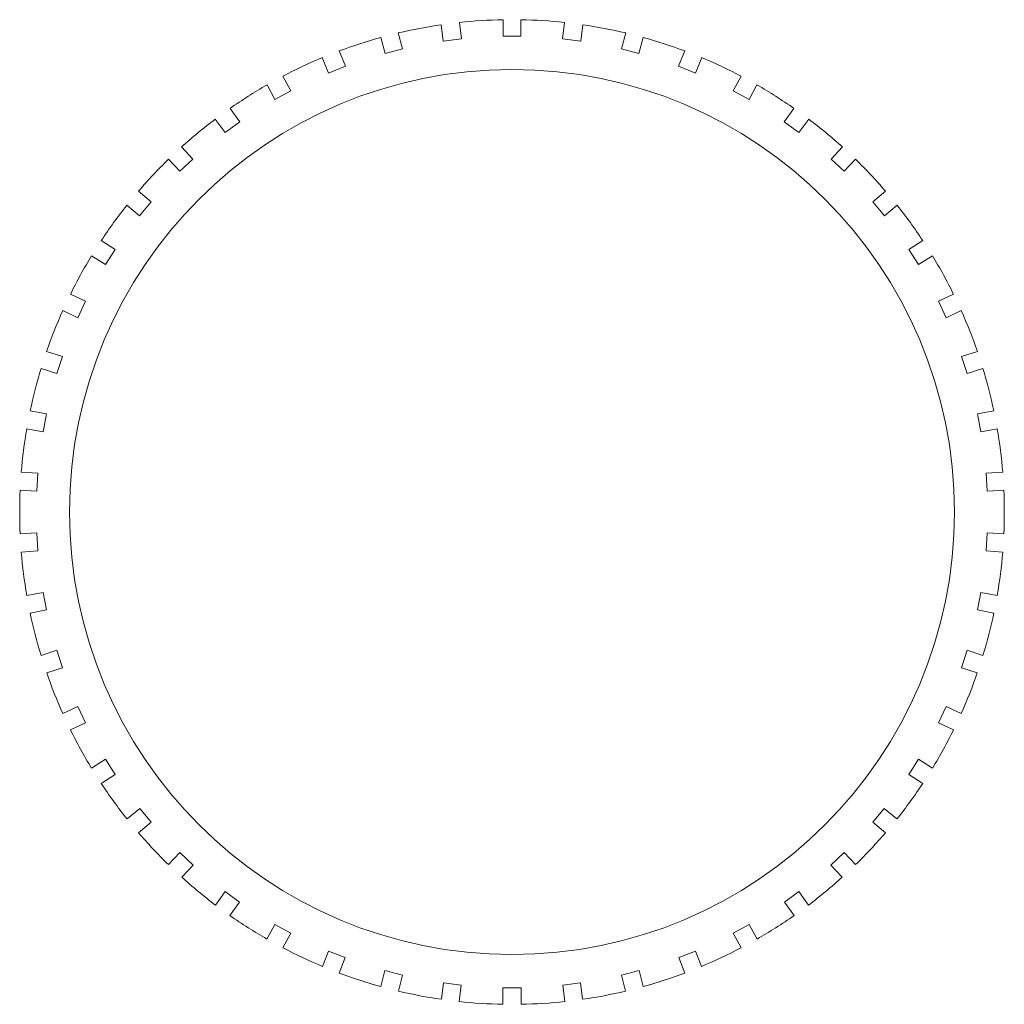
# Model space of a CAD drawing. Header units: inches. Extents: x -2.96 to 2.96, y -2.96 to 2.96.
import ezdxf

# ---------------------------------------------------------------- set-up
doc = ezdxf.new("R2010")
doc.units = ezdxf.units.IN
doc.header["$MEASUREMENT"] = 0

msp = doc.modelspace()

# ---------------------------------------------------------------- linework, layer by layer
at = {"color": 7, "linetype": 'Continuous', "lineweight": 15}
for p, q in [((-0.4259, 2.9325), (-0.4134, 2.8338)), ((-0.3168, 2.9463), (-0.3043, 2.8476)), ((-0.054, 2.8633), (-0.054, 2.9628)), ((0.054, 2.8633), (0.054, 2.9628)), ((0.3168, 2.9463), (0.3043, 2.8476)), ((0.4259, 2.9325), (0.4134, 2.8338)), ((-0.7644, 2.7599), (-0.7891, 2.8563)), ((-0.6598, 2.7868), (-0.6845, 2.8832)), ((-0.3043, 2.8476), (-0.4134, 2.8338)), ((-0.054, 2.8633), (0.054, 2.8633)), ((0.4134, 2.8338), (0.3043, 2.8476)), ((0.6598, 2.7868), (0.6845, 2.8832)), ((0.7644, 2.7599), (0.7891, 2.8563)), ((-0.7644, 2.7599), (-0.6598, 2.7868)), ((0.6598, 2.7868), (0.7644, 2.7599)), ((-1.1418, 2.7345), (-1.1052, 2.642)), ((-1.0395, 2.775), (-1.0029, 2.6825)), ((1.0395, 2.775), (1.0029, 2.6825)), ((1.1418, 2.7345), (1.1052, 2.642)), ((-1.0029, 2.6825), (-1.1052, 2.642)), ((1.1052, 2.642), (1.0029, 2.6825)), ((-1.3321, 2.5351), (-1.38, 2.6223)), ((1.3321, 2.5351), (1.38, 2.6223)), ((-1.4267, 2.4831), (-1.4747, 2.5703)), ((1.4267, 2.4831), (1.4747, 2.5703)), ((-1.4267, 2.4831), (-1.3321, 2.5351)), ((1.3321, 2.5351), (1.4267, 2.4831)), ((-1.697, 2.4293), (-1.6385, 2.3488)), ((1.697, 2.4293), (1.6385, 2.3488)), ((-1.786, 2.3646), (-1.7275, 2.2841)), ((-1.6385, 2.3488), (-1.7275, 2.2841)), ((1.7275, 2.2841), (1.6385, 2.3488)), ((1.786, 2.3646), (1.7275, 2.2841)), ((-1.9207, 2.1242), (-1.9888, 2.1968)), ((1.9207, 2.1242), (1.9888, 2.1968)), ((-1.9994, 2.0503), (-2.0675, 2.1228)), ((-1.9994, 2.0503), (-1.9207, 2.1242)), ((1.9207, 2.1242), (1.9994, 2.0503)), ((1.9994, 2.0503), (2.0675, 2.1228)), ((-2.2478, 1.9309), (-2.1712, 1.8675)), ((2.2478, 1.9309), (2.1712, 1.8675)), ((-2.3179, 1.8462), (-2.2413, 1.7828)), ((-2.1712, 1.8675), (-2.2413, 1.7828)), ((2.2413, 1.7828), (2.1712, 1.8675)), ((2.3179, 1.8462), (2.2413, 1.7828)), ((-2.3886, 1.5798), (-2.4726, 1.6331)), ((2.3886, 1.5798), (2.4726, 1.6331)), ((-2.4465, 1.4886), (-2.5305, 1.542)), ((-2.4465, 1.4886), (-2.3886, 1.5798)), ((2.3886, 1.5798), (2.4465, 1.4886)), ((2.4465, 1.4886), (2.5305, 1.542)), ((-2.6574, 1.3113), (-2.5674, 1.2689)), ((2.6574, 1.3113), (2.5674, 1.2689)), ((-2.5674, 1.2689), (-2.6142, 1.1694)), ((2.6142, 1.1694), (2.5674, 1.2689)), ((-2.7042, 1.2117), (-2.6142, 1.1694)), ((2.7042, 1.2117), (2.6142, 1.1694)), ((-2.7065, 0.9362), (-2.8011, 0.9669)), ((2.7065, 0.9362), (2.8011, 0.9669)), ((-2.7398, 0.8335), (-2.7065, 0.9362)), ((2.7065, 0.9362), (2.7398, 0.8335)), ((-2.7398, 0.8335), (-2.8345, 0.8642)), ((2.7398, 0.8335), (2.8345, 0.8642)), ((-2.9, 0.6092), (-2.8023, 0.5906)), ((2.9, 0.6092), (2.8023, 0.5906)), ((-2.8023, 0.5906), (-2.8229, 0.4825)), ((2.8229, 0.4825), (2.8023, 0.5906)), ((-2.9206, 0.5011), (-2.8229, 0.4825)), ((2.9206, 0.5011), (2.8229, 0.4825)), ((-2.8543, 0.2337), (-2.9536, 0.2399)), ((2.8543, 0.2337), (2.9536, 0.2399)), ((-2.861, 0.1259), (-2.8543, 0.2337)), ((2.8543, 0.2337), (2.861, 0.1259)), ((-2.861, 0.1259), (-2.9604, 0.1321)), ((2.861, 0.1259), (2.9604, 0.1321)), ((-2.9604, -0.1311), (-2.8611, -0.1249)), ((-2.8611, -0.1249), (-2.8542, -0.2347)), ((2.8542, -0.2347), (2.8611, -0.1249)), ((2.9604, -0.1311), (2.8611, -0.1249)), ((-2.9535, -0.2409), (-2.8542, -0.2347)), ((2.9535, -0.2409), (2.8542, -0.2347)), ((-2.8227, -0.4835), (-2.9204, -0.5021)), ((-2.8025, -0.5896), (-2.8227, -0.4835)), ((2.8227, -0.4835), (2.8025, -0.5896)), ((2.8227, -0.4835), (2.9204, -0.5021)), ((-2.8025, -0.5896), (-2.9002, -0.6082)), ((2.8025, -0.5896), (2.9002, -0.6082)), ((-2.8348, -0.8632), (-2.7402, -0.8325)), ((-2.7402, -0.8325), (-2.7062, -0.9371)), ((2.7062, -0.9371), (2.7402, -0.8325)), ((2.8348, -0.8632), (2.7402, -0.8325)), ((-2.8008, -0.9679), (-2.7062, -0.9371)), ((2.8008, -0.9679), (2.7062, -0.9371)), ((-2.6138, -1.1703), (-2.7038, -1.2126)), ((-2.5678, -1.268), (-2.6138, -1.1703)), ((2.6138, -1.1703), (2.5678, -1.268)), ((2.6138, -1.1703), (2.7038, -1.2126)), ((-2.5678, -1.268), (-2.6578, -1.3104)), ((2.5678, -1.268), (2.6578, -1.3104)), ((-2.531, -1.5411), (-2.447, -1.4878)), ((-2.447, -1.4878), (-2.3881, -1.5807)), ((2.3881, -1.5807), (2.447, -1.4878)), ((2.531, -1.5411), (2.447, -1.4878)), ((-2.4721, -1.634), (-2.3881, -1.5807)), ((2.4721, -1.634), (2.3881, -1.5807)), ((-2.2406, -1.7835), (-2.3173, -1.847)), ((-2.1718, -1.8667), (-2.2406, -1.7835)), ((2.2406, -1.7835), (2.1718, -1.8667)), ((2.2406, -1.7835), (2.3173, -1.847)), ((-2.1718, -1.8667), (-2.2485, -1.9302)), ((2.1718, -1.8667), (2.2485, -1.9302)), ((-2.0683, -2.1221), (-2.0002, -2.0496)), ((-2.0002, -2.0496), (-1.92, -2.1249)), ((1.92, -2.1249), (2.0002, -2.0496)), ((2.0683, -2.1221), (2.0002, -2.0496)), ((-1.9881, -2.1974), (-1.92, -2.1249)), ((1.9881, -2.1974), (1.92, -2.1249)), ((-1.7267, -2.2847), (-1.7852, -2.3652)), ((-1.6393, -2.3482), (-1.7267, -2.2847)), ((1.7267, -2.2847), (1.6393, -2.3482)), ((1.7267, -2.2847), (1.7852, -2.3652)), ((-1.6393, -2.3482), (-1.6978, -2.4287)), ((1.6393, -2.3482), (1.6978, -2.4287)), ((-1.4755, -2.5698), (-1.4276, -2.4826)), ((-1.4276, -2.4826), (-1.3312, -2.5356)), ((1.3312, -2.5356), (1.4276, -2.4826)), ((1.4755, -2.5698), (1.4276, -2.4826)), ((-1.3791, -2.6228), (-1.3312, -2.5356)), ((1.3791, -2.6228), (1.3312, -2.5356)), ((-1.1043, -2.6424), (-1.1409, -2.7349)), ((-1.0038, -2.6821), (-1.1043, -2.6424)), ((1.1043, -2.6424), (1.0038, -2.6821)), ((1.1043, -2.6424), (1.1409, -2.7349)), ((-1.0038, -2.6821), (-1.0405, -2.7746)), ((1.0038, -2.6821), (1.0405, -2.7746)), ((-0.7901, -2.856), (-0.7653, -2.7597)), ((-0.7653, -2.7597), (-0.6588, -2.787)), ((0.6588, -2.787), (0.7653, -2.7597)), ((0.7901, -2.856), (0.7653, -2.7597)), ((-0.6835, -2.8834), (-0.6588, -2.787)), ((-0.4124, -2.834), (-0.4249, -2.9327)), ((-0.3053, -2.8475), (-0.4124, -2.834)), ((0.4124, -2.834), (0.3053, -2.8475)), ((0.4124, -2.834), (0.4249, -2.9327)), ((0.6835, -2.8834), (0.6588, -2.787)), ((-0.3053, -2.8475), (-0.3178, -2.9462)), ((-0.055, -2.8633), (0.055, -2.8633)), ((-0.055, -2.9628), (-0.055, -2.8633)), ((0.055, -2.9628), (0.055, -2.8633)), ((0.3053, -2.8475), (0.3178, -2.9462))]:
    msp.add_line(p, q, dxfattribs=at)
msp.add_circle((0, 0), 2.6633, dxfattribs=at)
for start, end in [(98.26349, 103.35585), (91.04415, 96.13651), (83.86349, 88.95585), (76.64415, 81.73651), (105.44415, 110.53651), (69.46349, 74.55585), (112.66349, 117.75585), (62.24415, 67.33651), (119.84415, 124.93651), (55.06349, 60.15585), (127.06349, 132.15585), (47.84415, 52.93651), (134.24415, 139.33651), (40.66349, 45.75585), (141.46349, 146.55585), (33.44415, 38.53651), (148.64415, 153.73651), (26.26349, 31.35585), (155.86349, 160.95585), (19.04415, 24.13651), (163.04415, 168.13651), (11.86349, 16.95585), (170.26349, 175.35585), (4.64415, 9.73651), (177.44415, 182.53651), (357.46349, 2.55585), (184.66349, 189.75585), (350.24415, 355.33651), (191.84415, 196.93651), (343.06349, 348.15585), (199.06349, 204.15585), (335.84415, 340.93651), (206.24415, 211.33651), (328.66349, 333.75585), (213.46349, 218.55585), (321.44415, 326.53651), (220.64415, 225.73651), (314.26349, 319.35585), (227.86349, 232.95585), (307.04415, 312.13651), (235.04415, 240.13651), (299.86349, 304.95585), (242.26349, 247.35585), (292.64415, 297.73651), (249.44415, 254.53651), (285.46349, 290.55585), (256.66349, 261.75585), (278.24415, 283.33651), (263.84415, 268.93651), (271.06349, 276.15585)]:
    msp.add_arc((0, 0), 2.9633, start, end, dxfattribs=at)

doc.saveas('drawing.dxf')
